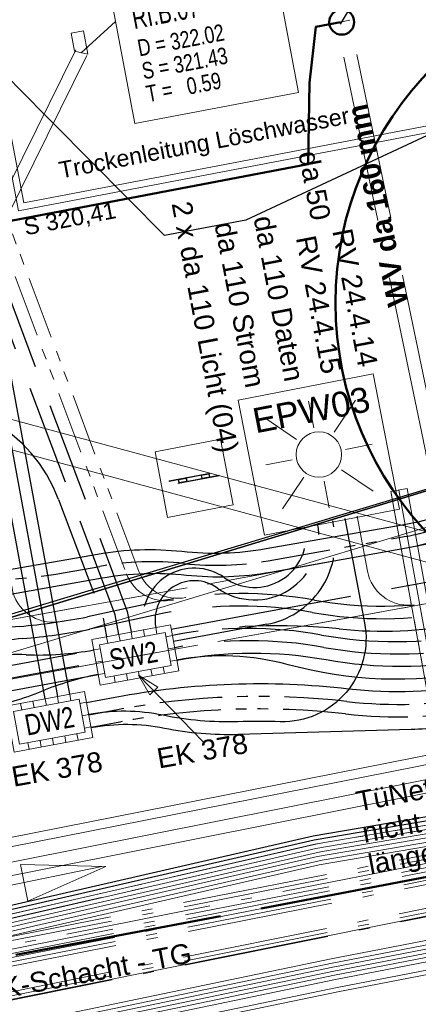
# Model space of a CAD drawing. Extents: x 3503739 to 3504470, y 5375172 to 5375561.
# Tile 63 of 142: x 3504157.31 to 3504162.09, y 5375376.35 to 5375388.15. Entities that reach past the tile are written whole.
import ezdxf

# ---------------------------------------------------------------- set-up
doc = ezdxf.new("R2010")
doc.units = 0
doc.header["$MEASUREMENT"] = 0
for name, pattern in [('2', [3.4, 1.2, -0.5, 1.2, -0.5]), ('202', [2.64, 1.75, -0.38, 0.13, -0.38]), ('237', [1.5, 0.75, -0.18, 0.13, -0.13, 0.13, -0.18]), ('3', [5.4, 2, -0.7, 2, -0.7]), ('38', [5.5, 4, -0.5, 0.5, -0.5]), ('4', [6, 2.5, -0.5, 2.5, -0.5]), ('85', [2.7501, 2.0001, -0.25, 0.25, -0.25]), ('88', [0.35001, 0.12501, -0.05, 0.125, -0.05])]:
    doc.linetypes.add(name, pattern=pattern)
for name, color, linetype in [('$_LISY_$_TMP', 7, 'Continuous'), ('1WB_LICHT_KSR', 7, 'Continuous'), ('4WB_BESTAND_1_BA', 7, 'Continuous'), ('4WB_G_LEITUNG', 7, 'Continuous'), ('4WB_KANALISATION', 7, 'Continuous'), ('4WB_WV_LEITUNG', 7, 'Continuous'), ('4WP_KANCAD', 7, 'Continuous'), ('_4WP_DB_KAB_ABBR', 7, 'Continuous'), ('_4WP_KANALISATIO', 7, 'Continuous'), ('_4WP_KANCAD__', 7, 'Continuous'), ('_4WP_KANCADT__', 7, 'Continuous'), ('_4WP_LICHT-KSR', 7, 'Continuous'), ('_4WP_LICHT-LAMPE', 7, 'Continuous'), ('_4WP_NEUEGRENZE', 7, 'Continuous'), ('_4WP_STADT_BEW_S', 7, 'Continuous'), ('_4WP_STADT_DATEN', 7, 'Continuous'), ('_4WP_STADT_FTT1', 7, 'Continuous'), ('_4WP_STADT_KLEIN', 7, 'Continuous'), ('_4WP_STADT_LSA', 7, 'Continuous'), ('_4WP_STADT_RESER', 7, 'Continuous'), ('_4WP_STADT_SCHAD', 7, 'Continuous'), ('_4WP_STADT_SCHAS', 7, 'Continuous'), ('_4WP_STADT_STROM', 7, 'Continuous'), ('_4WP_SWT-WASSER', 7, 'Continuous'), ('_4WP_T_NET', 7, 'Continuous'), ('_KMB_TROCKENLEIT', 7, 'Continuous'), ('BHM_2022-02-17_H', 7, 'Continuous'), ('BHM_2023-01-19', 7, 'Continuous'), ('BHM_BAUM_NEU', 7, 'Continuous'), ('K_FLURSTUECKE', 7, 'Continuous'), ('ST_KABELQUERSCHN', 7, 'Continuous'), ('V_FAHRBAHNRAND', 7, 'Continuous'), ('V_GEB_UDE', 7, 'Continuous'), ('X_BE_STELE', 7, 'Continuous')]:
    doc.layers.add(name, color=color, linetype=linetype)
doc.styles.add('178', font='ARIAL.TTF', dxfattribs={"height": 0.24})
doc.styles.add('219', font='ARIAL.TTF', dxfattribs={"height": 0.24})
doc.styles.add('32', font='TXT', dxfattribs={"width": 0.8, "height": 0.25})
doc.styles.add('373', font='ARIAL.TTF', dxfattribs={"height": 0.2})
doc.styles.add('377', font='ARIALBD.TTF', dxfattribs={"height": 0.25})
doc.styles.add('431', font='ARIAL.TTF', dxfattribs={"height": 0.3})
doc.styles.add('434', font='ARIAL.TTF', dxfattribs={"height": 0.24})
doc.styles.add('436', font='ARIAL.TTF', dxfattribs={"height": 0.24})
doc.styles.add('55', font='ARIAL.TTF', dxfattribs={"height": 0.24})
doc.styles.add('77', font='TXT', dxfattribs={"width": 0.7, "height": 0.26})
doc.styles.add('78', font='TXT', dxfattribs={"width": 0.8, "height": 0.2})
doc.styles.add('83', font='ARIAL.TTF', dxfattribs={"height": 0.24})

# ---------------------------------------------------------------- blocks, each defined once
blk = doc.blocks.new('LEITSYSTEM_BRAUN')
at = {"color": 251, "linetype": 'Continuous', "lineweight": 9}
for points in [[(-0.4, 0.4), (0.4, 0.4), (0.4, -0.4), (-0.4, -0.4), (-0.4, 0.4)], [(-0.3, 0.025), (0.2, 0.025), (0.2, 0.02), (-0.3, 0.02), (-0.3, 0.025)], [(-0.19, 0.02), (0.19, 0.02), (0.19, -0.02), (-0.19, -0.02), (-0.19, 0.02)], [(-0.19, 0.02), (-0.19, -0.02), (-0.09, -0.02), (-0.09, 0.02), (-0.19, 0.02)], [(-0.095, 0.015), (-0.185, 0.015), (-0.185, -0.015), (-0.095, -0.015), (-0.095, 0.015)], [(0.09, 0.02), (0.09, -0.02), (0.19, -0.02), (0.19, 0.02), (0.09, 0.02)], [(0.185, 0.015), (0.095, 0.015), (0.095, -0.015), (0.185, -0.015), (0.185, 0.015)], [(-0.2, -0.02), (0.3, -0.02), (0.3, -0.025), (-0.2, -0.025), (-0.2, -0.02)]]:
    blk.add_lwpolyline(points, dxfattribs=at)
blk = doc.blocks.new('KA_00100')
at = {"color": 4, "linetype": 'Continuous', "lineweight": 30}
for p, q in [((-0.00016, 2.641308), (-0.691349, 1.258928)), ((-0.00016, 2.641308), (0.691031, 1.258928)), ((0.691031, 1.258928), (-0.691349, 1.258928)), ((0, -0.64183), (0.000103, -3.234093)), ((0.691187, -1.015347), (-0.691135, -1.015347))]:
    blk.add_line(p, q, dxfattribs=at)
blk.add_circle((0, 0), 0.641978, dxfattribs=at)
blk = doc.blocks.new('WP_LP-1020')
at = {"color": 7, "linetype": 'Continuous', "lineweight": 20}
for p, q in [((-0.8253, 0.8253), (0.8253, 0.8253)), ((-0.8253, -0.8253), (-0.8253, 0.8253)), ((0.8253, -0.8253), (0.8253, 0.8253)), ((-0.8253, -0.8253), (0.8253, -0.8253))]:
    blk.add_line(p, q, dxfattribs=at)
at = {"color": 1, "linetype": 'Continuous', "lineweight": 9}
for p, q in [((0, 0.324962), (0, 0.649924)), ((0, 0.649924), (0, 0.324962)), ((-0.554739, 0.55475), (-0.229777, 0.229788)), ((0.229777, 0.229788), (0.554739, 0.55475)), ((0.229777, 0.229788), (0.554739, 0.55475)), ((-0.324962, 0), (-0.649924, 0)), ((-0.324962, 0), (-0.649924, 0)), ((0.324962, 0), (0.649924, 0)), ((-0.229777, -0.229777), (-0.554739, -0.554739)), ((-0.229777, -0.229777), (-0.554739, -0.554739)), ((0.229777, -0.229777), (0.554739, -0.554739)), ((0.229777, -0.229777), (0.554739, -0.554739)), ((0, -0.324962), (0, -0.649924)), ((0, -0.324962), (0, -0.649924))]:
    blk.add_line(p, q, dxfattribs=at)
at = {"color": 7, "linetype": 'Continuous', "lineweight": 20}
blk.add_circle((0, 0), 0.272749, dxfattribs=at)
blk = doc.blocks.new('PFEIL')
at = {"color": 7, "linetype": 'Continuous', "lineweight": 9}
blk.add_line((-0.001996, 0.004989), (-0.001996, 0.975555), dxfattribs=at)
blk.add_lwpolyline([(0.002993, 1), (0.110751, 0.501122), (-0.113245, 0.501122), (0.002993, 1)], dxfattribs=at)
blk = doc.blocks.new('ALG_00093')
at = {"color": 1, "linetype": 'Continuous', "lineweight": 9}
blk.add_lwpolyline([(0, 0), (0.3773, 0.09625), (0.3773, -0.09625), (0, 0)], dxfattribs=at)

msp = doc.modelspace()

# ---------------------------------------------------------------- linework, layer by layer
at = {"layer": '1WB_LICHT_KSR', "color": 190, "linetype": 'Continuous', "lineweight": 30}
for points in [[(3504211.482, 5375387.747), (3504204.093, 5375386.637), (3504200.361, 5375386.007), (3504198.385, 5375385.654), (3504197.529, 5375385.502), (3504197.127, 5375385.403), (3504196.903, 5375385.267), (3504196.197, 5375384.767), (3504195.376, 5375384.2), (3504194.928, 5375384.114), (3504190.09, 5375383.252), (3504184.33, 5375382.312), (3504178.06, 5375381.347), (3504170.886, 5375379.997), (3504166.111, 5375379.267), (3504160.829, 5375378.367), (3504155.198, 5375377.077), (3504137.903, 5375373.707), (3504132.982, 5375372.797), (3504109.346, 5375368.287), (3504102.663, 5375366.987), (3504097.025, 5375367.877), (3504085.013, 5375369.557)], [(3504211.489, 5375387.698), (3504204.101, 5375386.588), (3504200.369, 5375385.958), (3504199.878, 5375385.87), (3504198.394, 5375385.605), (3504197.539, 5375385.453), (3504197.146, 5375385.356), (3504196.93, 5375385.225), (3504196.226, 5375384.726), (3504195.396, 5375384.153), (3504194.937, 5375384.065), (3504190.098, 5375383.203), (3504184.339, 5375382.263), (3504178.069, 5375381.298), (3504170.894, 5375379.948), (3504166.119, 5375379.218), (3504160.839, 5375378.318), (3504155.209, 5375377.028), (3504137.913, 5375373.658), (3504132.991, 5375372.748), (3504109.355, 5375368.238)]]:
    msp.add_lwpolyline(points, dxfattribs=at)
at = {"layer": '4WB_BESTAND_1_BA', "color": 250, "linetype": '88', "lineweight": 20}
msp.add_line((3504161.76, 5375382.497), (3504162.414, 5375378.907), dxfattribs=at)
at = {"layer": '4WB_BESTAND_1_BA', "color": 116, "linetype": 'Continuous', "lineweight": 9}
for points in [[(3504109.363, 5375368.189), (3504133, 5375372.699), (3504137.924, 5375373.609), (3504155.221, 5375376.979), (3504160.896, 5375378.277), (3504166.127, 5375379.17), (3504170.901, 5375379.9), (3504178.079, 5375381.25), (3504184.35, 5375382.215), (3504190.105, 5375383.155), (3504194.946, 5375384.016), (3504195.417, 5375384.106), (3504196.256, 5375384.685), (3504196.956, 5375385.183), (3504197.164, 5375385.308), (3504197.548, 5375385.404), (3504198.403, 5375385.556), (3504199.887, 5375385.821), (3504200.376, 5375385.91), (3504204.109, 5375386.54), (3504211.496, 5375387.65)], [(3504109.372, 5375368.14), (3504133.009, 5375372.65), (3504137.934, 5375373.56), (3504155.232, 5375376.93), (3504160.859, 5375378.22), (3504166.135, 5375379.121), (3504170.909, 5375379.851), (3504178.088, 5375381.201), (3504184.359, 5375382.166), (3504190.113, 5375383.106), (3504194.955, 5375383.967), (3504195.437, 5375384.059), (3504196.285, 5375384.644), (3504196.983, 5375385.141), (3504197.183, 5375385.261), (3504197.558, 5375385.355), (3504198.412, 5375385.507), (3504199.896, 5375385.772), (3504200.384, 5375385.861), (3504204.117, 5375386.491), (3504211.503, 5375387.601)], [(3504211.524, 5375387.452), (3504204.141, 5375386.342), (3504200.41, 5375385.712), (3504199.923, 5375385.625), (3504198.439, 5375385.36), (3504197.59, 5375385.208), (3504197.242, 5375385.122), (3504197.066, 5375385.015), (3504196.37, 5375384.521), (3504195.495, 5375383.918), (3504194.982, 5375383.82), (3504190.139, 5375382.957), (3504184.382, 5375382.017), (3504178.113, 5375381.052), (3504170.935, 5375379.702), (3504166.159, 5375378.972), (3504160.936, 5375378.081), (3504155.263, 5375376.783), (3504137.962, 5375373.413), (3504133.036, 5375372.503), (3504109.401, 5375367.993)], [(3504161.956, 5375382.533), (3504162.606, 5375378.965), (3504162.825, 5375378.658), (3504163.163, 5375378.562), (3504166.143, 5375379.072), (3504170.917, 5375379.802), (3504178.097, 5375381.152), (3504184.368, 5375382.117), (3504190.121, 5375383.057), (3504194.964, 5375383.918), (3504195.457, 5375384.012), (3504196.314, 5375384.603), (3504197.01, 5375385.099), (3504197.202, 5375385.214), (3504197.568, 5375385.306), (3504198.421, 5375385.458), (3504199.905, 5375385.723), (3504200.392, 5375385.812), (3504204.125, 5375386.442), (3504211.51, 5375387.552)], [(3504211.531, 5375387.403), (3504204.149, 5375386.293), (3504200.418, 5375385.663), (3504199.932, 5375385.576), (3504198.448, 5375385.311), (3504197.6, 5375385.159), (3504197.261, 5375385.075), (3504197.093, 5375384.973), (3504196.399, 5375384.48), (3504195.515, 5375383.871), (3504194.991, 5375383.771), (3504190.147, 5375382.908), (3504184.391, 5375381.968), (3504178.122, 5375381.003), (3504170.943, 5375379.653), (3504166.167, 5375378.923), (3504160.899, 5375378.024), (3504155.274, 5375376.734), (3504137.972, 5375373.364), (3504133.045, 5375372.454), (3504109.41, 5375367.944)], [(3504211.538, 5375387.354), (3504204.157, 5375386.244), (3504200.426, 5375385.614), (3504199.941, 5375385.527), (3504198.457, 5375385.262), (3504197.61, 5375385.11), (3504197.28, 5375385.028), (3504197.12, 5375384.931), (3504196.428, 5375384.439), (3504195.535, 5375383.824), (3504195, 5375383.722), (3504190.155, 5375382.859), (3504184.4, 5375381.919), (3504178.131, 5375380.954), (3504170.951, 5375379.604), (3504166.175, 5375378.874), (3504163.153, 5375378.358), (3504162.703, 5375378.484), (3504162.418, 5375378.885), (3504161.76, 5375382.497), (3504161.956, 5375382.533)]]:
    msp.add_lwpolyline(points, dxfattribs=at)
at = {"layer": '4WB_BESTAND_1_BA', "color": 250, "linetype": '202', "lineweight": 20}
for points in [[(3504211.496, 5375387.649), (3504204.109, 5375386.539), (3504200.377, 5375385.909), (3504199.887, 5375385.821), (3504198.403, 5375385.556), (3504197.549, 5375385.404), (3504197.165, 5375385.309), (3504196.957, 5375385.183), (3504196.255, 5375384.685), (3504195.416, 5375384.106), (3504194.946, 5375384.016), (3504190.106, 5375383.154), (3504184.348, 5375382.214), (3504178.078, 5375381.249), (3504170.902, 5375379.899), (3504166.127, 5375379.169), (3504160.849, 5375378.269), (3504155.22, 5375376.979), (3504137.923, 5375373.609), (3504133, 5375372.699), (3504109.364, 5375368.189)], [(3504211.503, 5375387.6), (3504204.117, 5375386.49), (3504200.385, 5375385.86), (3504199.896, 5375385.772), (3504198.412, 5375385.507), (3504197.559, 5375385.355), (3504197.184, 5375385.262), (3504196.984, 5375385.141), (3504196.284, 5375384.644), (3504195.436, 5375384.059), (3504194.955, 5375383.967), (3504190.114, 5375383.105), (3504184.357, 5375382.165), (3504178.087, 5375381.2), (3504170.91, 5375379.85), (3504166.135, 5375379.12), (3504160.859, 5375378.22), (3504155.231, 5375376.93), (3504137.933, 5375373.56), (3504133.009, 5375372.65), (3504109.373, 5375368.14)], [(3504211.538, 5375387.355), (3504204.157, 5375386.245), (3504200.425, 5375385.615), (3504200.143, 5375385.565), (3504197.617, 5375385.111), (3504197.216, 5375384.87), (3504196.525, 5375384.261), (3504195.546, 5375383.72), (3504190.17, 5375382.762), (3504184.42, 5375381.822), (3504178.15, 5375380.857), (3504170.968, 5375379.507), (3504166.196, 5375378.777), (3504155.292, 5375376.636), (3504137.993, 5375373.266), (3504133.063, 5375372.356), (3504109.427, 5375367.846), (3504109.133, 5375367.787), (3504102.672, 5375366.528), (3504096.962, 5375367.436), (3504084.95, 5375369.107)], [(3504084.957, 5375369.157), (3504096.969, 5375367.485), (3504102.671, 5375366.579), (3504109.123, 5375367.836), (3504109.418, 5375367.895), (3504133.054, 5375372.405), (3504137.983, 5375373.315), (3504155.282, 5375376.685), (3504166.187, 5375378.826), (3504170.96, 5375379.556), (3504178.141, 5375380.906), (3504184.411, 5375381.871), (3504190.162, 5375382.811), (3504195.529, 5375383.768), (3504196.496, 5375384.302), (3504197.186, 5375384.911), (3504197.599, 5375385.159), (3504200.134, 5375385.614), (3504200.417, 5375385.664), (3504204.149, 5375386.294), (3504211.531, 5375387.404)], [(3504211.559, 5375387.208), (3504204.181, 5375386.098), (3504200.449, 5375385.468), (3504200.169, 5375385.418), (3504197.671, 5375384.967), (3504197.306, 5375384.747), (3504196.612, 5375384.138), (3504195.597, 5375383.576), (3504190.194, 5375382.615), (3504184.447, 5375381.675), (3504178.177, 5375380.71), (3504170.992, 5375379.36), (3504166.223, 5375378.63), (3504155.322, 5375376.489), (3504138.023, 5375373.119), (3504133.09, 5375372.209), (3504109.454, 5375367.699), (3504109.163, 5375367.64), (3504102.675, 5375366.375), (3504096.941, 5375367.289), (3504084.929, 5375368.957)], [(3504211.552, 5375387.257), (3504204.173, 5375386.147), (3504200.441, 5375385.517), (3504200.166, 5375385.468), (3504197.653, 5375385.015), (3504197.276, 5375384.788), (3504196.583, 5375384.179), (3504195.58, 5375383.624), (3504190.186, 5375382.664), (3504184.438, 5375381.724), (3504178.168, 5375380.759), (3504170.984, 5375379.409), (3504166.214, 5375378.679), (3504155.312, 5375376.538), (3504138.013, 5375373.168), (3504133.081, 5375372.258), (3504109.445, 5375367.748), (3504109.153, 5375367.689), (3504102.674, 5375366.426), (3504096.948, 5375367.338), (3504084.936, 5375369.007)], [(3504211.545, 5375387.306), (3504204.165, 5375386.196), (3504200.433, 5375385.566), (3504200.151, 5375385.516), (3504197.635, 5375385.063), (3504197.246, 5375384.829), (3504196.554, 5375384.22), (3504195.563, 5375383.672), (3504190.178, 5375382.713), (3504184.429, 5375381.773), (3504178.159, 5375380.808), (3504170.976, 5375379.458), (3504166.205, 5375378.728), (3504155.302, 5375376.587), (3504138.003, 5375373.217), (3504133.072, 5375372.307), (3504109.436, 5375367.797), (3504109.143, 5375367.738), (3504102.673, 5375366.477), (3504096.955, 5375367.387), (3504084.943, 5375369.057)], [(3504211.566, 5375387.159), (3504204.189, 5375386.049), (3504200.457, 5375385.419), (3504197.689, 5375384.919), (3504197.336, 5375384.706), (3504196.641, 5375384.097), (3504195.614, 5375383.528), (3504190.202, 5375382.566), (3504184.456, 5375381.626), (3504178.186, 5375380.661), (3504171, 5375379.311), (3504166.232, 5375378.581), (3504155.332, 5375376.44), (3504138.033, 5375373.07), (3504133.099, 5375372.16), (3504109.463, 5375367.65), (3504109.173, 5375367.591), (3504102.676, 5375366.324), (3504096.934, 5375367.24), (3504084.922, 5375368.907)], [(3504211.545, 5375386.954), (3504203.624, 5375385.716), (3504203.227, 5375385.676), (3504202.845, 5375385.376), (3504201.956, 5375384.652), (3504201.468, 5375384.505), (3504199.8, 5375384.296), (3504198.124, 5375384.086), (3504196.005, 5375383.547), (3504190.21, 5375382.517), (3504184.465, 5375381.577), (3504178.225, 5375380.436), (3504175.148, 5375379.841), (3504166.164, 5375378.301), (3504155.406, 5375376.141), (3504138.075, 5375372.845), (3504137.172, 5375372.678), (3504133.64, 5375372.019), (3504122.158, 5375369.841), (3504109.501, 5375367.447), (3504107.907, 5375367.141), (3504102.752, 5375366.161), (3504096.537, 5375367.076), (3504085.429, 5375368.676)], [(3504211.56, 5375386.855), (3504203.637, 5375385.617), (3504203.266, 5375385.579), (3504202.907, 5375385.298), (3504202.004, 5375384.562), (3504201.497, 5375384.409), (3504200.804, 5375384.32), (3504199.812, 5375384.196), (3504198.142, 5375383.988), (3504196.027, 5375383.449), (3504190.226, 5375382.419), (3504184.483, 5375381.479), (3504178.243, 5375380.338), (3504175.166, 5375379.743), (3504166.182, 5375378.203), (3504155.426, 5375376.043), (3504138.093, 5375372.747), (3504137.19, 5375372.58), (3504133.658, 5375371.921), (3504122.176, 5375369.743), (3504109.519, 5375367.349), (3504107.925, 5375367.043), (3504105.683, 5375366.616)], [(3504211.553, 5375386.904), (3504203.631, 5375385.667), (3504203.247, 5375385.627), (3504202.876, 5375385.337), (3504201.98, 5375384.607), (3504201.483, 5375384.457), (3504200.798, 5375384.37), (3504199.806, 5375384.246), (3504198.133, 5375384.037), (3504196.016, 5375383.498), (3504190.218, 5375382.468), (3504184.474, 5375381.528), (3504178.234, 5375380.387), (3504175.157, 5375379.792), (3504166.173, 5375378.252), (3504155.416, 5375376.092), (3504138.084, 5375372.796), (3504137.181, 5375372.629), (3504133.649, 5375371.97), (3504122.167, 5375369.792)], [(3504197.288, 5375385.089), (3504197.092, 5375384.973), (3504196.393, 5375384.48), (3504195.495, 5375383.864), (3504190.146, 5375382.909), (3504184.393, 5375381.969), (3504178.123, 5375381.004), (3504170.944, 5375379.654), (3504166.169, 5375378.924), (3504155.262, 5375376.783), (3504137.963, 5375373.413), (3504133.036, 5375372.503), (3504109.4, 5375367.993), (3504109.103, 5375367.934), (3504102.669, 5375366.681), (3504096.983, 5375367.583), (3504084.971, 5375369.257)], [(3504197.314, 5375385.046), (3504197.119, 5375384.931), (3504196.421, 5375384.439), (3504195.512, 5375383.816), (3504190.154, 5375382.86), (3504184.402, 5375381.92), (3504178.132, 5375380.955), (3504170.952, 5375379.605), (3504166.178, 5375378.875), (3504155.272, 5375376.734), (3504137.973, 5375373.364), (3504133.045, 5375372.454), (3504109.409, 5375367.944), (3504109.113, 5375367.885), (3504102.67, 5375366.63), (3504096.976, 5375367.534), (3504084.964, 5375369.207)]]:
    msp.add_lwpolyline(points, dxfattribs=at)
at = {"layer": '4WB_BESTAND_1_BA', "color": 251, "linetype": 'Continuous', "lineweight": 9}
for points in [[(3504211.51, 5375387.551), (3504204.125, 5375386.441), (3504200.393, 5375385.811), (3504199.905, 5375385.723), (3504198.421, 5375385.458), (3504197.569, 5375385.306), (3504197.203, 5375385.215), (3504197.011, 5375385.099), (3504196.313, 5375384.603), (3504195.456, 5375384.012), (3504194.964, 5375383.918), (3504190.122, 5375383.056), (3504184.366, 5375382.116), (3504178.096, 5375381.151), (3504170.918, 5375379.801), (3504166.143, 5375379.071), (3504160.916, 5375378.179), (3504155.242, 5375376.881), (3504137.943, 5375373.511), (3504133.018, 5375372.601), (3504109.382, 5375368.091)], [(3504211.517, 5375387.502), (3504204.133, 5375386.392), (3504200.401, 5375385.762), (3504199.914, 5375385.674), (3504198.43, 5375385.409), (3504197.579, 5375385.257), (3504197.222, 5375385.168), (3504197.038, 5375385.057), (3504196.342, 5375384.562), (3504195.476, 5375383.965), (3504194.973, 5375383.869), (3504190.13, 5375383.007), (3504184.375, 5375382.067), (3504178.105, 5375381.102), (3504170.926, 5375379.752), (3504166.151, 5375379.022), (3504160.879, 5375378.122), (3504155.253, 5375376.832), (3504137.953, 5375373.462), (3504133.027, 5375372.552), (3504109.391, 5375368.042)], [(3504161.858, 5375382.515), (3504162.512, 5375378.925), (3504162.764, 5375378.571), (3504163.158, 5375378.46), (3504166.159, 5375378.973), (3504170.934, 5375379.703), (3504178.114, 5375381.053), (3504184.384, 5375382.018), (3504190.138, 5375382.958), (3504194.982, 5375383.82), (3504195.496, 5375383.918), (3504196.371, 5375384.521), (3504197.065, 5375385.015), (3504197.241, 5375385.121), (3504197.589, 5375385.208), (3504198.439, 5375385.36), (3504199.923, 5375385.625), (3504200.409, 5375385.713), (3504204.141, 5375386.343), (3504211.524, 5375387.453)]]:
    msp.add_lwpolyline(points, dxfattribs=at)
at = {"layer": '4WB_BESTAND_1_BA', "color": 35, "linetype": 'Continuous', "lineweight": 9}
msp.add_lwpolyline([(3504211.559, 5375386.865), (3504203.637, 5375385.627), (3504203.262, 5375385.59), (3504202.9, 5375385.305), (3504202, 5375384.571), (3504201.495, 5375384.418), (3504200.804, 5375384.33), (3504199.81, 5375384.206), (3504198.141, 5375383.997), (3504196.025, 5375383.458), (3504190.223, 5375382.428), (3504184.48, 5375381.488), (3504178.242, 5375380.347), (3504175.165, 5375379.752), (3504166.181, 5375378.212), (3504155.424, 5375376.052), (3504138.092, 5375372.756), (3504137.189, 5375372.589), (3504133.657, 5375371.93), (3504122.175, 5375369.752)], dxfattribs=at)
at = {"layer": '4WB_BESTAND_1_BA', "color": 7, "linetype": 'Continuous', "lineweight": 9}
for points in [[(3504198.327, 5375383.464), (3504197.897, 5375383.413), (3504194.989, 5375382.928), (3504192.726, 5375382.647), (3504178.583, 5375380.165), (3504177.38, 5375379.955), (3504175.796, 5375379.625), (3504170.922, 5375378.606), (3504166.233, 5375377.946), (3504163.009, 5375377.275), (3504161.045, 5375376.895), (3504155.501, 5375375.744), (3504154.93, 5375375.637), (3504137.232, 5375372.354), (3504133.701, 5375371.689), (3504122.219, 5375369.519), (3504108.507, 5375366.949), (3504107.682, 5375366.795), (3504102.831, 5375365.895), (3504096.307, 5375366.789), (3504085.393, 5375368.419)], [(3504198.345, 5375383.314), (3504197.918, 5375383.263), (3504195.01, 5375382.781), (3504192.747, 5375382.5), (3504178.61, 5375380.018), (3504177.407, 5375379.808), (3504175.826, 5375379.478), (3504170.949, 5375378.459), (3504166.26, 5375377.799), (3504163.039, 5375377.128), (3504161.075, 5375376.748), (3504155.531, 5375375.597), (3504154.957, 5375375.49), (3504137.259, 5375372.207), (3504133.728, 5375371.542), (3504122.246, 5375369.372), (3504108.534, 5375366.802), (3504107.709, 5375366.648), (3504102.834, 5375365.742), (3504096.286, 5375366.642), (3504085.372, 5375368.272)], [(3504085.379, 5375368.321), (3504096.293, 5375366.691), (3504102.833, 5375365.793), (3504107.7, 5375366.697), (3504108.525, 5375366.851), (3504122.237, 5375369.421), (3504133.719, 5375371.591), (3504137.25, 5375372.256), (3504154.948, 5375375.539), (3504155.521, 5375375.646), (3504161.065, 5375376.797), (3504163.029, 5375377.177), (3504166.251, 5375377.848), (3504170.94, 5375378.508), (3504175.816, 5375379.527), (3504177.398, 5375379.857), (3504178.601, 5375380.067), (3504192.74, 5375382.549), (3504195.003, 5375382.83), (3504197.911, 5375383.313), (3504198.339, 5375383.364)], [(3504198.333, 5375383.414), (3504197.904, 5375383.363), (3504194.996, 5375382.879), (3504192.733, 5375382.598), (3504178.592, 5375380.116), (3504177.389, 5375379.906), (3504175.806, 5375379.576), (3504170.931, 5375378.557), (3504166.242, 5375377.897), (3504163.019, 5375377.226), (3504161.055, 5375376.846), (3504155.511, 5375375.695), (3504154.939, 5375375.588), (3504137.241, 5375372.305), (3504133.71, 5375371.64), (3504122.228, 5375369.47), (3504108.516, 5375366.9), (3504107.691, 5375366.746), (3504102.832, 5375365.844), (3504096.3, 5375366.74), (3504085.386, 5375368.37)], [(3504085.358, 5375368.174), (3504096.272, 5375366.544), (3504102.836, 5375365.64), (3504107.727, 5375366.55), (3504108.552, 5375366.704), (3504122.264, 5375369.274), (3504133.746, 5375371.444), (3504137.277, 5375372.109), (3504154.975, 5375375.392), (3504155.551, 5375375.499), (3504161.095, 5375376.65), (3504163.059, 5375377.03), (3504166.278, 5375377.701), (3504170.967, 5375378.361), (3504175.846, 5375379.38), (3504177.425, 5375379.71), (3504178.628, 5375379.92), (3504192.761, 5375382.402), (3504195.024, 5375382.683), (3504197.932, 5375383.163), (3504198.357, 5375383.214)], [(3504085.365, 5375368.223), (3504096.279, 5375366.593), (3504102.835, 5375365.691), (3504107.718, 5375366.599), (3504108.543, 5375366.753), (3504122.255, 5375369.323), (3504133.737, 5375371.493), (3504137.268, 5375372.158), (3504154.966, 5375375.441), (3504155.541, 5375375.548), (3504161.085, 5375376.699), (3504163.049, 5375377.079), (3504166.269, 5375377.75), (3504170.958, 5375378.41), (3504175.836, 5375379.429), (3504177.416, 5375379.759), (3504178.619, 5375379.969), (3504192.754, 5375382.451), (3504195.017, 5375382.732), (3504197.925, 5375383.213), (3504198.351, 5375383.264)], [(3504184.558, 5375380.901), (3504178.645, 5375379.821), (3504177.442, 5375379.611), (3504170.981, 5375378.262), (3504166.295, 5375377.602), (3504163.079, 5375376.932), (3504161.115, 5375376.552), (3504155.571, 5375375.401), (3504154.993, 5375375.294), (3504137.295, 5375372.011), (3504133.765, 5375371.346), (3504122.282, 5375369.176)], [(3504184.567, 5375380.852), (3504178.654, 5375379.772), (3504177.451, 5375379.562), (3504170.987, 5375378.212), (3504166.303, 5375377.552), (3504163.089, 5375376.882), (3504161.125, 5375376.502), (3504155.581, 5375375.353), (3504155.002, 5375375.245), (3504137.304, 5375371.962), (3504133.774, 5375371.297), (3504122.291, 5375369.127)]]:
    msp.add_lwpolyline(points, dxfattribs=at)
at = {"layer": '4WB_G_LEITUNG', "color": 6, "linetype": 'Continuous', "lineweight": 20}
for points in [[(3504246.974, 5375392.842), (3504246.699, 5375392.832), (3504242.119, 5375392.652), (3504234.771, 5375392.232), (3504230.382, 5375391.911), (3504223.206, 5375390.27), (3504222.992, 5375390.221), (3504211.033, 5375388.771), (3504204.936, 5375387.641), (3504199.237, 5375386.48), (3504187.555, 5375384.021), (3504175.855, 5375381.951), (3504164.039, 5375379.701), (3504152.23, 5375377.371), (3504140.423, 5375375.161), (3504134.932, 5375373.991), (3504133.701, 5375373.851), (3504132.546, 5375373.671), (3504120.984, 5375371.601), (3504109.253, 5375369.351), (3504103.161, 5375368.172), (3504097.397, 5375368.821), (3504085.494, 5375370.661)], [(3504085.477, 5375370.552), (3504097.382, 5375368.712), (3504103.166, 5375368.061), (3504109.274, 5375369.243), (3504121.004, 5375371.493), (3504132.565, 5375373.562), (3504133.716, 5375373.742), (3504134.949, 5375373.882), (3504140.444, 5375375.053), (3504152.251, 5375377.263), (3504164.06, 5375379.593), (3504175.875, 5375381.843), (3504187.576, 5375383.913), (3504199.26, 5375386.373), (3504204.957, 5375387.533), (3504211.05, 5375388.662), (3504223.011, 5375390.112), (3504223.231, 5375390.163), (3504230.399, 5375391.802), (3504234.778, 5375392.122), (3504242.124, 5375392.542), (3504246.704, 5375392.722), (3504246.978, 5375392.732)]]:
    msp.add_lwpolyline(points, dxfattribs=at)
at = {"layer": '4WB_KANALISATION', "color": 7, "linetype": '85', "lineweight": 13}
for p, q in [((3504154.148, 5375380.409), (3504206.851, 5375389.955)), ((3504154.273, 5375379.72), (3504206.976, 5375389.267))]:
    msp.add_line(p, q, dxfattribs=at)
at = {"layer": '4WB_WV_LEITUNG', "color": 4, "linetype": 'Continuous', "lineweight": 20}
for points in [[(3504082.965, 5375370.893), (3504094.819, 5375368.856), (3504103.099, 5375367.628), (3504109.267, 5375369.035), (3504121.131, 5375371.435), (3504132.968, 5375373.265), (3504133.786, 5375373.445), (3504134.385, 5375373.576), (3504140.417, 5375374.905), (3504150.912, 5375376.805), (3504162.835, 5375379.175)], [(3504082.938, 5375370.735), (3504094.794, 5375368.698), (3504103.106, 5375367.465), (3504109.3, 5375368.878), (3504121.159, 5375371.278), (3504132.997, 5375373.108), (3504133.821, 5375373.288), (3504134.42, 5375373.419), (3504140.448, 5375374.748), (3504150.942, 5375376.648), (3504162.866, 5375379.018)]]:
    msp.add_lwpolyline(points, dxfattribs=at)
at = {"layer": '4WP_KANCAD', "color": 7, "linetype": '38', "lineweight": 13}
for p, q in [((3504154.148, 5375380.409), (3504206.851, 5375389.955)), ((3504154.273, 5375379.72), (3504206.976, 5375389.267))]:
    msp.add_line(p, q, dxfattribs=at)
at = {"layer": '_4WP_DB_KAB_ABBR', "color": 250, "linetype": 'Continuous', "lineweight": 20}
for p, q in [((3504156.598, 5375383.526), (3504171.504, 5375379.493)), ((3504156.598, 5375383.526), (3504171.504, 5375379.493)), ((3504156.682, 5375383.141), (3504171.455, 5375379.144)), ((3504156.682, 5375383.141), (3504171.455, 5375379.144))]:
    msp.add_line(p, q, dxfattribs=at)
at = {"layer": '_4WP_KANALISATIO', "color": 7, "linetype": 'Continuous', "lineweight": 9}
for p, q in [((3504157.925, 5375387.99), (3504158.072, 5375388.018)), ((3504158.124, 5375387.742), (3504157.965, 5375387.775))]:
    msp.add_line(p, q, dxfattribs=at)
at = {"layer": '_4WP_KANALISATIO', "color": 1, "linetype": 'Continuous', "lineweight": 20}
for p, q in [((3504157.925, 5375387.99), (3504157.965, 5375387.775)), ((3504158.072, 5375388.018), (3504158.124, 5375387.742))]:
    msp.add_line(p, q, dxfattribs=at)
at = {"layer": '_4WP_KANCAD__', "color": 1, "linetype": 'Continuous', "lineweight": 13}
msp.add_lwpolyline([(3504157.978, 5375387.791), (3504156.067, 5375383.932), (3504156.201, 5375383.866), (3504158.112, 5375387.725)], dxfattribs=at)
at = {"layer": '_4WP_KANCADT__', "color": 1, "linetype": 'Continuous', "lineweight": 20}
msp.add_line((3504158.045, 5375387.758), (3504158.456, 5375388.131), dxfattribs=at)
at = {"layer": '_4WP_KANCADT__', "color": 7, "linetype": 'Continuous', "lineweight": 13}
msp.add_lwpolyline([(3504158.398, 5375388.436), (3504160.363, 5375388.809), (3504160.652, 5375387.282), (3504158.687, 5375386.909), (3504158.398, 5375388.436)], dxfattribs=at)
at = {"layer": '_4WP_KANCADT__', "color": 1, "linetype": 'Continuous', "lineweight": 20}
msp.add_lwpolyline([(3504158.398, 5375388.436), (3504160.363, 5375388.809), (3504160.652, 5375387.282), (3504158.687, 5375386.909), (3504158.398, 5375388.436)], dxfattribs=at)
at = {"layer": '_4WP_LICHT-KSR', "color": 190, "linetype": '2', "lineweight": 30}
for points in [[(3504160.738, 5375382.065, -0.664888), (3504159.766, 5375381.464, 0.673991), (3504158.79, 5375380.842)], [(3504158.938, 5375380.869, -0.673989), (3504159.679, 5375381.341, 0.675631), (3504160.882, 5375382.112)], [(3504159.139, 5375380.773, -0.071995), (3504161.142, 5375380.851, 0.073119), (3504162.596, 5375380.911)], [(3504159.139, 5375380.773, -0.090308), (3504160.93, 5375380.778, 0.091435), (3504162.744, 5375380.786)], [(3504158.194, 5375380.599, -0.055734), (3504157.384, 5375380.541, 0.080548), (3504156.584, 5375380.444, 0.152562), (3504155.564, 5375379.769, -0.176505), (3504154.888, 5375379.366)], [(3504154.916, 5375379.219, 0.176505), (3504155.68, 5375379.675, -0.177933), (3504156.808, 5375380.343), (3504158.194, 5375380.599)]]:
    msp.add_lwpolyline(points, format="xyb", dxfattribs=at)
at = {"layer": '_4WP_NEUEGRENZE', "color": 7, "linetype": '4', "lineweight": 50}
msp.add_lwpolyline([(3504100.614, 5375362.972), (3504146.062, 5375371.536), (3504145.468, 5375374.709), (3504168.883, 5375379.145), (3504169.469, 5375376.032), (3504232.869, 5375388.699), (3504233.364, 5375386.05), (3504241.5, 5375387.58), (3504267.489, 5375392.467), (3504286.796, 5375396.097), (3504304.757, 5375399.475), (3504315.022, 5375401.405)], dxfattribs=at)
at = {"layer": '_4WP_STADT_BEW_S', "color": 35, "linetype": '237', "lineweight": 30}
msp.add_lwpolyline([(3504155.719, 5375381.513, -0.088812), (3504156.071, 5375381.515, 0.089714), (3504157.851, 5375381.528), (3504158.268, 5375381.601, -0.070654), (3504159.279, 5375381.635, 0.070651), (3504160.29, 5375381.669), (3504161.922, 5375381.957, 0.070905), (3504162.881, 5375382.27, -0.070908), (3504163.839, 5375382.583), (3504183.794, 5375386.102), (3504184.812, 5375386.282), (3504191.994, 5375387.686, 0.198912), (3504192.632, 5375388.109), (3504192.956, 5375388.592)], format="xyb", dxfattribs=at)
at = {"layer": '_4WP_STADT_BEW_S', "color": 142, "linetype": 'Continuous', "lineweight": 30}
msp.add_lwpolyline([(3504192.723, 5375387.93), (3504187.474, 5375386.904), (3504184.793, 5375386.38), (3504172.607, 5375384.252), (3504163.814, 5375382.717, 0.070922), (3504162.855, 5375382.405, -0.070918), (3504161.896, 5375382.094), (3504160.264, 5375381.809, -0.070631), (3504159.252, 5375381.777, 0.070634), (3504158.241, 5375381.744), (3504154.88, 5375381.158), (3504154.325, 5375381.357), (3504152.691, 5375381.061), (3504152.207, 5375380.651), (3504147.763, 5375379.814, 0.096289), (3504145.99, 5375379.109, -0.096289), (3504144.11, 5375378.363, -0.096289), (3504142.088, 5375378.374, 0.096289), (3504140.18, 5375378.385), (3504125.695, 5375375.656)], format="xyb", dxfattribs=at)
at = {"layer": '_4WP_STADT_BEW_S', "color": 5, "linetype": 'Continuous', "lineweight": 30}
msp.add_lwpolyline([(3504184.831, 5375386.184), (3504163.864, 5375382.45, 0.070894), (3504162.906, 5375382.135, -0.07089), (3504161.948, 5375381.82), (3504160.317, 5375381.529, -0.071787), (3504159.306, 5375381.493, 0.071046), (3504158.295, 5375381.458), (3504154.86, 5375380.846), (3504154.299, 5375381.047), (3504152.823, 5375380.78), (3504152.34, 5375380.371), (3504147.819, 5375379.519, 0.096289), (3504146.152, 5375378.857, -0.096289), (3504144.166, 5375378.068, -0.096289), (3504142.029, 5375378.08, 0.096289), (3504140.235, 5375378.09), (3504125.662, 5375375.344, -0.230644)], format="xyb", dxfattribs=at)
at = {"layer": '_4WP_STADT_DATEN', "color": 7, "linetype": 'Continuous', "lineweight": 30}
msp.add_line((3504157.041, 5375383.926), (3504157.759, 5375380.04), dxfattribs=at)
for points in [[(3504157.906, 5375380.067), (3504157.186, 5375383.966), (3504155.248, 5375389.129, -0.039853), (3504154.988, 5375390.035, 0.039856), (3504154.728, 5375390.941), (3504154.532, 5375391.465), (3504154.557, 5375391.893)], [(3504157.611, 5375380.013), (3504157.152, 5375382.498, 0.415836), (3504155.806, 5375383.419), (3504151.515, 5375382.602)], [(3504158.163, 5375379.669, -0.095262), (3504159.042, 5375379.663, 0.056654), (3504159.929, 5375379.588), (3504162.005, 5375379.649, 0.03134), (3504162.703, 5375379.713, 0.424083), (3504163.532, 5375380.888), (3504163.116, 5375383.073)], [(3504161.208, 5375382.174), (3504161.445, 5375380.924, -0.478873), (3504160.434, 5375379.738, 0.014377), (3504159.925, 5375379.738, -0.057888), (3504159.026, 5375379.816, 0.096494), (3504158.134, 5375379.825)], [(3504162.8, 5375380.186, -0.075696), (3504161.251, 5375380.13, 0.075696), (3504158.452, 5375380.029), (3504158.108, 5375379.964)]]:
    msp.add_lwpolyline(points, format="xyb", dxfattribs=at)
at = {"layer": '_4WP_STADT_FTT1', "color": 1, "linetype": '237', "lineweight": 20}
for points in [[(3504150.28, 5375394.153), (3504150.81, 5375391.372, 0.305627), (3504151.597, 5375390.579), (3504154.928, 5375389.917, -0.259513), (3504155.669, 5375389.288), (3504158.588, 5375381.512, 0.366537), (3504159.152, 5375381.197)], [(3504159.301, 5375381.227, -0.366536), (3504158.737, 5375381.541), (3504155.81, 5375389.34, 0.039853), (3504155.409, 5375390.193, -0.039856), (3504155.009, 5375391.047), (3504154.835, 5375391.511), (3504154.856, 5375391.876)], [(3504157.779, 5375380.936, -0.404062), (3504157.214, 5375381.34), (3504157.005, 5375382.471, 0.415836), (3504155.834, 5375383.272), (3504151.543, 5375382.455)], [(3504162.008, 5375381.136, -0.3811), (3504161.48, 5375381.542), (3504161.355, 5375382.202)]]:
    msp.add_lwpolyline(points, format="xyb", dxfattribs=at)
at = {"layer": '_4WP_STADT_FTT1', "color": 1, "linetype": '2', "lineweight": 30}
for points in [[(3504162.54, 5375381.206, -0.090994), (3504160.843, 5375381.196, 0.089865), (3504159.028, 5375381.19), (3504158.118, 5375380.995, -0.027249), (3504157.306, 5375380.881, 0.049135), (3504156.501, 5375380.732, 0.152768), (3504155.331, 5375379.958, -0.17625), (3504154.831, 5375379.661)], [(3504162.568, 5375381.058, -0.090994), (3504160.817, 5375381.048, 0.089865), (3504159.055, 5375381.042), (3504158.147, 5375380.847, -0.02756), (3504157.341, 5375380.735, 0.049439), (3504156.543, 5375380.588, 0.152676), (3504155.448, 5375379.864, -0.176505), (3504154.859, 5375379.513)]]:
    msp.add_lwpolyline(points, format="xyb", dxfattribs=at)
at = {"layer": '_4WP_STADT_KLEIN', "color": 3, "linetype": '237', "lineweight": 30}
msp.add_lwpolyline([(3504162.828, 5375380.039, -0.075696), (3504161.233, 5375379.981, 0.075696), (3504158.48, 5375379.882), (3504158.136, 5375379.817)], format="xyb", dxfattribs=at)
at = {"layer": '_4WP_STADT_LSA', "color": 7, "linetype": '237', "lineweight": 30}
msp.add_lwpolyline([(3504162.856, 5375379.891, -0.075696), (3504161.216, 5375379.832, 0.075696), (3504158.508, 5375379.735), (3504158.163, 5375379.669)], format="xyb", dxfattribs=at)
at = {"layer": '_4WP_STADT_RESER', "color": 7, "linetype": 'Continuous', "lineweight": 30}
for points in [[(3504159.193, 5375380.478, -0.090308), (3504160.985, 5375380.483, 0.091435), (3504162.798, 5375380.491)], [(3504162.772, 5375380.334, -0.1138), (3504160.527, 5375380.422, 0.112668), (3504159.193, 5375380.478)], [(3504154.972, 5375378.924, 0.176506), (3504155.913, 5375379.485, -0.177933), (3504156.862, 5375380.048), (3504158.249, 5375380.304)], [(3504158.249, 5375380.304, 0.052978), (3504157.569, 5375380.102, -0.05298), (3504156.89, 5375379.9, 0.177933), (3504156.029, 5375379.39, -0.176505), (3504155, 5375378.777)]]:
    msp.add_lwpolyline(points, format="xyb", dxfattribs=at)
at = {"layer": '_4WP_STADT_SCHAD', "color": 7, "linetype": 'Continuous', "lineweight": 20}
for p, q in [((3504157.626, 5375379.934), (3504157.611, 5375380.013)), ((3504157.773, 5375379.961), (3504157.759, 5375380.04)), ((3504157.921, 5375379.989), (3504157.906, 5375380.067)), ((3504157.331, 5375379.88), (3504157.316, 5375379.958)), ((3504157.478, 5375379.907), (3504157.464, 5375379.986)), ((3504158.107, 5375379.972), (3504158.028, 5375379.958)), ((3504158.134, 5375379.825), (3504158.055, 5375379.81)), ((3504158.161, 5375379.677), (3504158.083, 5375379.663)), ((3504157.713, 5375379.462), (3504157.698, 5375379.541)), ((3504157.86, 5375379.489), (3504157.846, 5375379.568)), ((3504158.008, 5375379.517), (3504157.993, 5375379.595)), ((3504157.418, 5375379.408), (3504157.403, 5375379.486)), ((3504157.565, 5375379.435), (3504157.551, 5375379.514))]:
    msp.add_line(p, q, dxfattribs=at)
for points in [[(3504157.139, 5375379.926, 0), (3504157.241, 5375379.375, 0), (3504157.556, 5375379.433, 0), (3504158.185, 5375379.549, 0), (3504158.083, 5375380.1, 0), (3504157.139, 5375379.926, 0)], [(3504157.232, 5375379.862, 0), (3504157.305, 5375379.468, 0), (3504158.092, 5375379.614, 0), (3504158.019, 5375380.007, 0), (3504157.232, 5375379.862, 0)]]:
    msp.add_polyline3d(points, dxfattribs=at)
at = {"layer": '_4WP_STADT_SCHAS', "color": 7, "linetype": 'Continuous', "lineweight": 20}
for p, q in [((3504158.805, 5375380.763), (3504158.79, 5375380.842)), ((3504158.952, 5375380.789), (3504158.938, 5375380.87)), ((3504158.363, 5375380.679), (3504158.348, 5375380.757)), ((3504158.51, 5375380.707), (3504158.496, 5375380.786)), ((3504158.657, 5375380.735), (3504158.643, 5375380.814)), ((3504159.139, 5375380.773), (3504159.06, 5375380.758)), ((3504158.273, 5375380.613), (3504158.194, 5375380.599)), ((3504159.166, 5375380.625), (3504159.087, 5375380.611)), ((3504159.193, 5375380.478), (3504159.114, 5375380.463)), ((3504158.222, 5375380.451), (3504158.3, 5375380.466)), ((3504158.895, 5375380.291), (3504158.881, 5375380.369)), ((3504159.043, 5375380.318), (3504159.028, 5375380.397)), ((3504158.328, 5375380.318), (3504158.249, 5375380.304)), ((3504158.453, 5375380.209), (3504158.438, 5375380.288)), ((3504158.6, 5375380.236), (3504158.586, 5375380.315)), ((3504158.745, 5375380.263), (3504158.73, 5375380.342))]:
    msp.add_line(p, q, dxfattribs=at)
at = {"layer": '_4WP_STADT_SCHAS', "color": 1, "linetype": 'Continuous', "lineweight": 13}
msp.add_line((3504158.73, 5375380.295), (3504159.509, 5375379.499), dxfattribs=at)
at = {"layer": '_4WP_STADT_SCHAS', "color": 7, "linetype": 'Continuous', "lineweight": 20}
for points in [[(3504158.171, 5375380.726, 0), (3504158.273, 5375380.176, 0), (3504159.217, 5375380.35, 0), (3504159.115, 5375380.901, 0), (3504158.171, 5375380.726, 0)], [(3504158.264, 5375380.662, 0), (3504158.337, 5375380.269, 0), (3504159.123, 5375380.414, 0), (3504159.051, 5375380.808, 0), (3504158.264, 5375380.662, 0)]]:
    msp.add_polyline3d(points, dxfattribs=at)
at = {"layer": '_4WP_STADT_STROM', "color": 3, "linetype": '2', "lineweight": 30}
for points in [[(3504158.496, 5375380.786), (3504158.452, 5375381.019), (3504155.385, 5375389.191, 0.259513), (3504154.644, 5375389.821), (3504151.568, 5375390.431, -0.305627), (3504150.663, 5375391.344), (3504150.133, 5375394.125)], [(3504151.486, 5375382.749), (3504155.72, 5375383.556, -0.365005), (3504157.773, 5375382.402), (3504158.307, 5375380.979), (3504158.348, 5375380.758)], [(3504159.125, 5375380.847), (3504160.097, 5375381.026), (3504162.254, 5375381.425, 0.41578), (3504163.054, 5375382.595), (3504162.969, 5375383.045)], [(3504161.06, 5375382.146), (3504161.074, 5375382.076, -0.415549), (3504160.273, 5375380.906), (3504159.152, 5375380.699)], [(3504159.166, 5375380.625, -0.090305), (3504160.957, 5375380.63, 0.091435), (3504162.771, 5375380.639)], [(3504154.944, 5375379.071, 0.176505), (3504155.796, 5375379.58, -0.177933), (3504156.835, 5375380.195), (3504158.222, 5375380.451)]]:
    msp.add_lwpolyline(points, format="xyb", dxfattribs=at)
at = {"layer": '_4WP_STADT_STROM', "color": 3, "linetype": 'Continuous', "lineweight": 30}
msp.add_lwpolyline([(3504165.363, 5375389.33), (3504165.708, 5375389.397), (3504165.887, 5375388.49), (3504160.021, 5375385.749), (3504159.045, 5375385.566), (3504157.269, 5375387.357, -0.105963), (3504155.932, 5375389.442, 0.151945), (3504154.995, 5375390.648, -0.260783), (3504154.385, 5375391.903), (3504154.404, 5375392.232)], format="xyb", dxfattribs=at)
at = {"layer": '_4WP_STADT_STROM', "color": 3, "linetype": '2', "lineweight": 30}
msp.add_polyline3d([(3504154.706, 5375391.884, 0), (3504154.683, 5375391.488, 0), (3504158.597, 5375381.059, 0), (3504158.643, 5375380.814, 0)], dxfattribs=at)
at = {"layer": '_4WP_SWT-WASSER', "color": 7, "linetype": 'Continuous', "lineweight": 9}
msp.add_line((3504161.11, 5375388.117), (3504161.267, 5375388.149), dxfattribs=at)
at = {"layer": '_4WP_SWT-WASSER', "color": 4, "linetype": '3', "lineweight": 20}
for points in [[(3504162.399, 5375382.682, 0.002519), (3504162.308, 5375383.133), (3504161.267, 5375388.149)], [(3504162.242, 5375382.651, 0.002519), (3504162.151, 5375383.101), (3504161.11, 5375388.117)]]:
    msp.add_lwpolyline(points, format="xyb", dxfattribs=at)
at = {"layer": '_KMB_TROCKENLEIT', "color": 140, "linetype": 'Continuous', "lineweight": 20}
for points in [[(3504163.756, 5375389.169), (3504164.137, 5375387.17), (3504157.29, 5375385.864), (3504156.532, 5375389.841), (3504145.042, 5375387.65), (3504144.323, 5375391.417)], [(3504163.677, 5375389.154), (3504164.044, 5375387.233), (3504157.354, 5375385.958), (3504156.595, 5375389.935), (3504145.105, 5375387.744), (3504144.402, 5375391.432)]]:
    msp.add_lwpolyline(points, dxfattribs=at)
at = {"layer": 'BHM_2022-02-17_H', "color": 12, "linetype": 'Continuous', "lineweight": 50}
msp.add_circle((3504161.171, 5375388.124), 0.15, dxfattribs=at)
at = {"layer": 'BHM_2023-01-19', "color": 4, "linetype": 'Continuous', "lineweight": 50}
msp.add_lwpolyline([(3504161.156, 5375388.125), (3504160.861, 5375388.069), (3504160.786, 5375387.396), (3504160.768, 5375386.42), (3504153.543, 5375385.046)], dxfattribs=at)
at = {"layer": 'BHM_BAUM_NEU', "color": 91, "linetype": 'Continuous', "lineweight": 50}
msp.add_circle((3504165.096, 5375384.758), 4, dxfattribs=at)
at = {"layer": 'K_FLURSTUECKE', "color": 252, "linetype": 'Continuous', "lineweight": 30}
for p, q in [((3504145.97, 5375377.58), (3504166.354, 5375383.771)), ((3504166.354, 5375383.771), (3504145.97, 5375377.58)), ((3504145.97, 5375377.58), (3504166.354, 5375383.771)), ((3504166.354, 5375383.771), (3504145.97, 5375377.58))]:
    msp.add_line(p, q, dxfattribs=at)
at = {"layer": 'V_FAHRBAHNRAND', "color": 250, "linetype": 'Continuous', "lineweight": 30}
for p, q in [((3504158.75, 5375381.496, 321.405), (3504166.435, 5375383.804, 321.448)), ((3504158.75, 5375381.496, 321.405), (3504166.435, 5375383.804, 321.448)), ((3504149.364, 5375378.664, 321.367), (3504158.75, 5375381.496, 321.405)), ((3504149.364, 5375378.664, 321.367), (3504158.75, 5375381.496, 321.405))]:
    msp.add_line(p, q, dxfattribs=at)
at = {"layer": 'V_GEB_UDE', "color": 250, "linetype": 'Continuous', "lineweight": 9}
msp.add_line((3504152.09, 5375379.025, 325.83), (3504170.583, 5375384.604, 325.803), dxfattribs=at)

# ---------------------------------------------------------------- block references
at = {"layer": '$_LISY_$_TMP', "color": 7, "xscale": 0.699999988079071, "yscale": 0.699999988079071, "rotation": 314.3743869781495}
msp.add_blockref('ALG_00093', (3504158.73, 5375380.295), dxfattribs=at)
at = {"layer": '_4WP_LICHT-LAMPE', "color": 7, "rotation": 10.98001098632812}
msp.add_blockref('WP_LP-1020', (3504160.897, 5375382.941), dxfattribs=at)
at = {"layer": '_4WP_SWT-WASSER', "color": 7, "xscale": 0.300000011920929, "yscale": 0.300000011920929, "rotation": 328.8386810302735}
msp.add_blockref('KA_00100', (3504161.654, 5375388.931), dxfattribs=at)
at = {"layer": 'ST_KABELQUERSCHN', "color": 7, "xscale": 2.004499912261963, "yscale": 2.004499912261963, "rotation": 281.7070930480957}
msp.add_blockref('PFEIL', (3504156.377, 5375377.603), dxfattribs=at)
at = {"layer": 'X_BE_STELE', "color": 7, "rotation": 10.77000732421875}
msp.add_blockref('LEITSYSTEM_BRAUN', (3504159.399, 5375382.656), dxfattribs=at)

# ---------------------------------------------------------------- texts
at = {"layer": '_4WP_KANCADT__', "color": 1, "linetype": 'Continuous'}
for s, height, style, width, p in [('RI.B.07', 0.26, '77', 0.7, (3504158.68, 5375388.04)), ('D = 322.02', 0.2, '78', 0.8, (3504158.742, 5375387.712)), ('S = 321.43', 0.2, '78', 0.8, (3504158.794, 5375387.437)), ('T =   0.59', 0.2, '78', 0.8, (3504158.846, 5375387.162))]:
    msp.add_text(s, height=height, rotation=10.737, dxfattribs=dict(at, style=style, width=width)).set_placement(p)
at = {"layer": '_4WP_LICHT-KSR', "color": 190, "linetype": 'Continuous', "style": '55'}
msp.add_text('2 x da 110 Licht (04)', height=0.24, rotation=280.774, dxfattribs=at).set_placement((3504159.128, 5375385.95))
at = {"layer": '_4WP_LICHT-LAMPE', "color": 190, "linetype": 'Continuous', "style": '431'}
msp.add_text('EPW03', height=0.3, rotation=10.9801, dxfattribs=at).set_placement((3504160.137, 5375383.194))
at = {"layer": '_4WP_STADT_DATEN', "color": 7, "linetype": 'Continuous', "style": '434'}
msp.add_text('da 110 Daten', height=0.24, rotation=280.774, dxfattribs=at).set_placement((3504160.112, 5375385.778))
at = {"layer": '_4WP_STADT_FTT1', "color": 1, "linetype": 'Continuous', "style": '178'}
for s, p in [('da 50', (3504160.65, 5375386.555)), ('RV 24.4.15', (3504160.62, 5375385.54)), ('RV 24.4.14', (3504161.057, 5375385.623))]:
    msp.add_text(s, height=0.24, rotation=280.774, dxfattribs=at).set_placement(p)
at = {"layer": '_4WP_STADT_SCHAD', "color": 7, "linetype": 'Continuous', "style": '32', "width": 0.8}
msp.add_text('DW2', height=0.25, rotation=10.4655, dxfattribs=at).set_placement((3504157.395, 5375379.571))
at = {"layer": '_4WP_STADT_SCHAD', "color": 1, "linetype": 'Continuous', "style": '436'}
msp.add_text('EK 378', height=0.24, rotation=10.0084, dxfattribs=at).set_placement((3504157.233, 5375378.958))
at = {"layer": '_4WP_STADT_SCHAS', "color": 7, "linetype": 'Continuous', "style": '32', "width": 0.8}
msp.add_text('SW2', height=0.25, rotation=10.4655, dxfattribs=at).set_placement((3504158.41, 5375380.355))
at = {"layer": '_4WP_STADT_SCHAS', "color": 1, "linetype": 'Continuous', "style": '436'}
msp.add_text('EK 378', height=0.24, rotation=10.0084, dxfattribs=at).set_placement((3504158.977, 5375379.177))
at = {"layer": '_4WP_STADT_STROM', "color": 7, "linetype": 'Continuous', "style": '219'}
msp.add_text('da 110 Strom', height=0.24, rotation=280.774, dxfattribs=at).set_placement((3504159.643, 5375385.703))
at = {"layer": '_4WP_SWT-WASSER', "color": 7, "linetype": 'Continuous', "style": '377'}
msp.add_text('WV da 160 mm', height=0.25, rotation=101.7256, dxfattribs=at).set_placement((3504161.974, 5375384.746))
at = {"layer": '_4WP_T_NET', "color": 34, "linetype": 'Continuous', "style": '83'}
for s, rotation, p in [('TüNet-Bestand', 10.7877, (3504161.37, 5375378.662)), ('nicht ver-', 10.7877, (3504161.442, 5375378.285)), ('längern', 10.7877, (3504161.514, 5375377.908)), ('Bestand 2 x da 110 TüNet   K-Schacht - TG', 10.8412, (3504153.019, 5375375.636))]:
    msp.add_text(s, height=0.24, rotation=rotation, dxfattribs=at).set_placement(p)
at = {"layer": '_KMB_TROCKENLEIT', "color": 140, "linetype": 'Continuous', "style": '373'}
for s, rotation, p in [('Trockenleitung Löschwasser', 10.7963, (3504157.799, 5375386.249)), ('S 320,41', 10.7962, (3504157.377, 5375385.568))]:
    msp.add_text(s, height=0.2, rotation=rotation, dxfattribs=at).set_placement(p)

doc.saveas('drawing.dxf')
